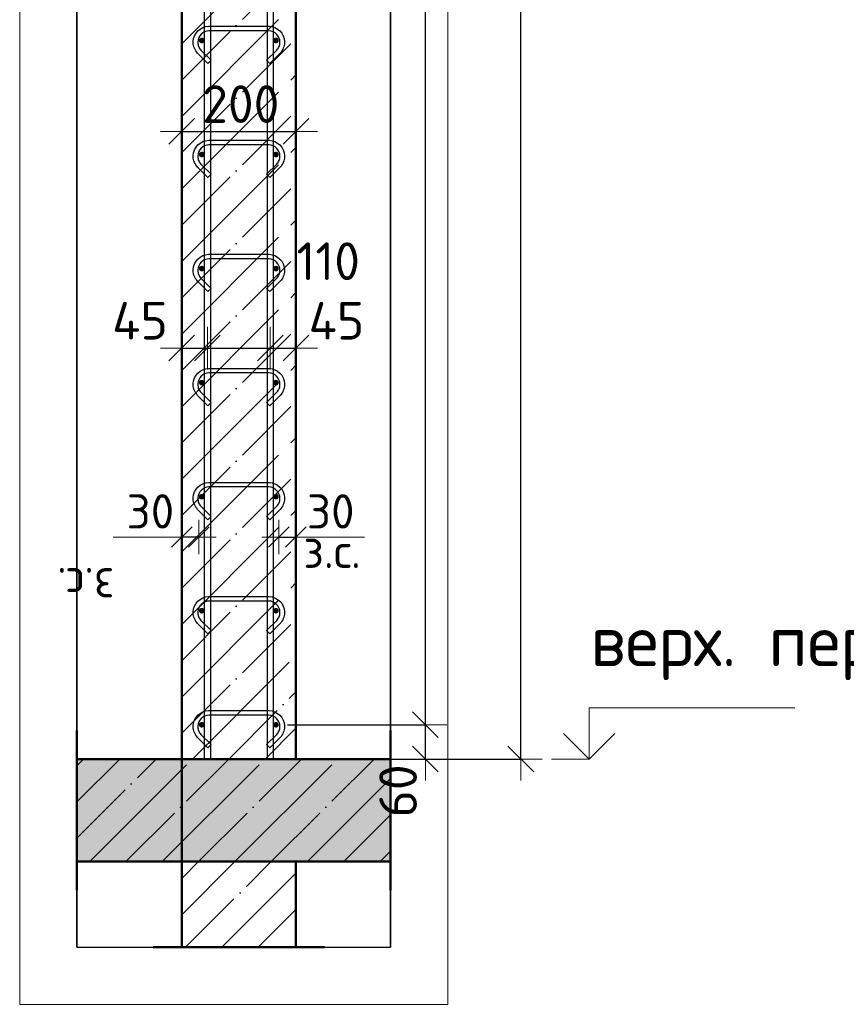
# Model space of a CAD drawing. Header units: millimetres. Extents: x 9402 to 69898, y -2829 to 22870.
# Tile 14 of 69: x 16371 to 17819, y 6362 to 8089. Entities that reach past the tile are written whole.
import ezdxf

# ---------------------------------------------------------------- set-up
doc = ezdxf.new("R2010")
doc.units = ezdxf.units.MM
doc.header["$PDMODE"] = 65
for name, pattern in [('______11', [150, 120, -15, 0, -15]), ('______5', [330, 240, -30, 30, -30]), ('________', [0])]:
    doc.linetypes.add(name, pattern=pattern)
for name, color, linetype, lineweight in [('Standard', 7, 'Continuous', 25), ('Арм.стержн. вертикальными 1', 22, 'Continuous', 35), ('Арм.стержн.горизонт. 1', 180, 'Continuous', 35), ('Высотная отметки_ общее', 7, 'Continuous', 13), ('Размерная линия_ общее', 7, 'Continuous', 13), ('Размерная линия_ общее_1', 7, 'Continuous', 13)]:
    doc.layers.add(name, color=color, linetype=linetype, lineweight=lineweight)
doc.layers.add('Арм.стержн.Стяжки', color=7, linetype='Continuous', lineweight=35, true_color=0x501e0f)
doc.styles.add('ISOCPEUR', font='ISOCPEUR')
doc.dimstyles.new('DIMSTYLE_10', dxfattribs={"dimtxt": 60, "dimasz": 60, "dimexe": 0, "dimexo": 0.001, "dimgap": 30, "dimtad": 2, "dimdec": 0, "dimrnd": 5, "dimzin": 12, "dimdsep": 46, "dimtxsty": 'ISOCPEUR', "dimblk1": 'ALL_ML_STRICH', "dimblk2": 'ALL_ML_STRICH', "dimsah": 1, "dimcen": 0, "dimse1": 1, "dimse2": 1, "dimclrd": 7, "dimclre": 256, "dimclrt": 7, "dimadec": 0, "dimazin": 0, "dimtfac": 1, "dimtdec": 0, "dimtix": 1, "dimtmove": 2, "dimatfit": 3, "dimfxl": 0, "dimtvp": 1.2, "dimtzin": 0, "dimlwd": 0, "dimlwe": -3, "dimarcsym": 0})
doc.dimstyles.new('DIMSTYLE_2', dxfattribs={"dimtxt": 66, "dimasz": 75, "dimexe": 0, "dimexo": 0, "dimgap": 33, "dimtad": 2, "dimdec": 0, "dimrnd": 5, "dimzin": 12, "dimdsep": 46, "dimtxsty": 'ISOCPEUR', "dimblk1": 'ALL_ML_STRICH', "dimblk2": 'ALL_ML_STRICH', "dimsah": 1, "dimcen": 0, "dimclrd": 7, "dimclre": 256, "dimclrt": 7, "dimadec": 0, "dimazin": 0, "dimtfac": 1, "dimtdec": 0, "dimtix": 1, "dimtmove": 2, "dimatfit": 3, "dimfxl": 0, "dimtzin": 0, "dimlwd": 0, "dimlwe": -3, "dimarcsym": 0})
doc.dimstyles.new('DIMSTYLE_4', dxfattribs={"dimtxt": 66, "dimasz": 75, "dimexe": 0, "dimexo": 0, "dimgap": 33, "dimtad": 2, "dimdec": 0, "dimrnd": 5, "dimzin": 12, "dimdsep": 46, "dimtxsty": 'ISOCPEUR', "dimblk1": 'ALL_ML_STRICH', "dimblk2": 'ALL_ML_STRICH', "dimsah": 1, "dimcen": 0, "dimclrd": 7, "dimclre": 256, "dimclrt": 7, "dimadec": 0, "dimazin": 0, "dimtfac": 1, "dimtdec": 0, "dimtix": 1, "dimtmove": 2, "dimatfit": 3, "dimfxl": 0, "dimtvp": 1.2, "dimtzin": 0, "dimlwd": 0, "dimlwe": -3, "dimarcsym": 0})
doc.dimstyles.new('DIMSTYLE_5', dxfattribs={"dimtxt": 66, "dimasz": 75, "dimexe": 0, "dimexo": 0, "dimgap": 33, "dimtad": 2, "dimdec": 0, "dimrnd": 5, "dimzin": 12, "dimdsep": 46, "dimtxsty": 'ISOCPEUR', "dimblk1": 'ALL_ML_STRICH', "dimblk2": 'ALL_ML_STRICH', "dimsah": 1, "dimcen": 0, "dimclrd": 7, "dimclre": 256, "dimclrt": 7, "dimadec": 0, "dimazin": 0, "dimtfac": 1, "dimtdec": 0, "dimtix": 1, "dimtmove": 2, "dimatfit": 3, "dimfxl": 0, "dimtzin": 0, "dimlwd": 0, "dimlwe": -3, "dimarcsym": 0})
doc.dimstyles.new('DIMSTYLE_7', dxfattribs={"dimtxt": 60, "dimasz": 60, "dimexe": 0, "dimexo": 0.001, "dimgap": 30, "dimtad": 2, "dimdec": 0, "dimrnd": 5, "dimzin": 12, "dimdsep": 46, "dimtxsty": 'ISOCPEUR', "dimblk1": 'ALL_ML_STRICH', "dimblk2": 'ALL_ML_STRICH', "dimsah": 1, "dimcen": 0, "dimse1": 1, "dimse2": 1, "dimclrd": 7, "dimclre": 256, "dimclrt": 7, "dimadec": 0, "dimazin": 0, "dimtfac": 1, "dimtdec": 0, "dimtix": 1, "dimtmove": 2, "dimatfit": 3, "dimfxl": 0, "dimtvp": 1.2, "dimtzin": 0, "dimlwd": 0, "dimlwe": -3, "dimarcsym": 0})
doc.dimstyles.new('DIMSTYLE_8', dxfattribs={"dimtxt": 66, "dimasz": 75, "dimexe": 0, "dimexo": 0.001, "dimgap": 33, "dimtad": 2, "dimdec": 0, "dimrnd": 5, "dimzin": 12, "dimdsep": 46, "dimtxsty": 'ISOCPEUR', "dimblk1": 'ALL_ML_STRICH', "dimblk2": 'ALL_ML_STRICH', "dimsah": 1, "dimcen": 0, "dimse1": 1, "dimse2": 1, "dimclrd": 7, "dimclre": 256, "dimclrt": 7, "dimadec": 0, "dimazin": 0, "dimtfac": 1, "dimtdec": 0, "dimtix": 1, "dimtmove": 2, "dimatfit": 3, "dimfxl": 0, "dimtvp": 1.2, "dimtzin": 0, "dimlwd": 0, "dimlwe": -3, "dimarcsym": 0})
doc.dimstyles.new('DIMSTYLE_9', dxfattribs={"dimtxt": 66, "dimasz": 75, "dimexe": 0, "dimexo": 0.001, "dimgap": 33, "dimtad": 2, "dimdec": 0, "dimrnd": 5, "dimzin": 12, "dimdsep": 46, "dimtxsty": 'ISOCPEUR', "dimblk1": 'ALL_ML_STRICH', "dimblk2": 'ALL_ML_STRICH', "dimsah": 1, "dimcen": 0, "dimse1": 1, "dimse2": 1, "dimclrd": 7, "dimclre": 256, "dimclrt": 7, "dimadec": 0, "dimazin": 0, "dimtfac": 1, "dimtdec": 0, "dimtix": 1, "dimtmove": 2, "dimatfit": 3, "dimfxl": 0, "dimtvp": 1.2, "dimtzin": 0, "dimlwd": 0, "dimlwe": -3, "dimarcsym": 0})

# ---------------------------------------------------------------- blocks, each defined once
blk = doc.blocks.new('ALL_ML_STRICH')
at = {"color": 0, "linetype": 'ByBlock', "lineweight": -2}
for p, q in [((0, -0.5), (0, 0.5)), ((-0.3, -0.3), (0.3, 0.3)), ((-1, 0), (0.5, 0))]:
    blk.add_line(p, q, dxfattribs=at)
blk = doc.blocks.new('*D4')
at = {"layer": 'DEFPOINTS', "color": 7, "linetype": 'Continuous', "lineweight": 13, "transparency": 33554687}
for p in [(16950.9, 9912.6), (16979.5, 6792.6), (17248.8, 6792.6)]:
    blk.add_point(p, dxfattribs=at)
at = {"layer": 'Размерная линия_ общее', "color": 253, "linetype": 'Continuous', "lineweight": -2, "true_color": 0xa0a0a0, "transparency": 33554687}
for p, q in [((16970.9, 9912.6), (17248.8, 9912.6)), ((16999.5, 6792.6), (17248.8, 6792.6))]:
    blk.add_line(p, q, dxfattribs=at)
at = {"layer": 'Размерная линия_ общее', "color": 7, "linetype": 'Continuous', "lineweight": -2, "transparency": 33554687}
blk.add_line((17248.8, 6792.6), (17248.8, 9912.6), dxfattribs=at)
at = {"layer": 'Размерная линия_ общее', "color": 7, "linetype": 'Continuous', "lineweight": 13, "transparency": 33554687, "xscale": 75, "yscale": 75, "zscale": 75}
for p, rotation in [((17248.8, 9912.6), 90), ((17248.8, 6792.6), 270)]:
    blk.add_blockref('ALL_ML_STRICH', p, dxfattribs=dict(at, rotation=rotation))
at = {"layer": 'Размерная линия_ общее', "color": 7, "linetype": 'Continuous', "lineweight": 13, "transparency": 33554687, "insert": (17200.8, 8362.5), "char_height": 66, "width": 264, "attachment_point": 5, "rotation": 90, "style": 'ISOCPEUR'}
blk.add_mtext('\\A1;{3120}', dxfattribs=at)
blk = doc.blocks.new('*D6')
at = {"layer": 'DEFPOINTS', "color": 7, "linetype": 'Continuous', "lineweight": 13, "transparency": 33554687}
for p in [(16819.7, 6852.6), (16877.5, 6792.6), (17081.6, 6792.6)]:
    blk.add_point(p, dxfattribs=at)
at = {"layer": 'Размерная линия_ общее', "color": 253, "linetype": 'Continuous', "lineweight": -2, "true_color": 0xa0a0a0, "transparency": 33554687}
for p, q in [((16839.7, 6852.6), (17081.6, 6852.6)), ((16897.5, 6792.6), (17081.6, 6792.6))]:
    blk.add_line(p, q, dxfattribs=at)
at = {"layer": 'Размерная линия_ общее', "color": 7, "linetype": 'Continuous', "lineweight": -2, "transparency": 33554687}
blk.add_line((17081.6, 6792.6), (17081.6, 6852.6), dxfattribs=at)
at = {"layer": 'Размерная линия_ общее', "color": 7, "linetype": 'Continuous', "lineweight": 13, "transparency": 33554687, "xscale": 75, "yscale": 75, "zscale": 75}
for p, rotation in [((17081.6, 6852.6), 90), ((17081.6, 6792.6), 270)]:
    blk.add_blockref('ALL_ML_STRICH', p, dxfattribs=dict(at, rotation=rotation))
at = {"layer": 'Размерная линия_ общее', "color": 7, "linetype": 'Continuous', "lineweight": 13, "transparency": 33554687, "insert": (17033.7, 6736.7), "char_height": 66, "width": 132, "attachment_point": 5, "rotation": 90, "style": 'ISOCPEUR'}
blk.add_mtext('\\A1;{60}', dxfattribs=at)
blk = doc.blocks.new('*D7')
at = {"layer": 'DEFPOINTS', "color": 7, "linetype": 'Continuous', "lineweight": 13, "transparency": 33554687}
for p in [(16819.7, 9852.6), (16819.7, 6852.6), (17081.6, 6852.6)]:
    blk.add_point(p, dxfattribs=at)
at = {"layer": 'Размерная линия_ общее', "color": 253, "linetype": 'Continuous', "lineweight": -2, "true_color": 0xa0a0a0, "transparency": 33554687}
for p, q in [((16839.7, 9852.6), (17081.6, 9852.6)), ((16839.7, 6852.6), (17081.6, 6852.6))]:
    blk.add_line(p, q, dxfattribs=at)
at = {"layer": 'Размерная линия_ общее', "color": 7, "linetype": 'Continuous', "lineweight": -2, "transparency": 33554687}
blk.add_line((17081.6, 6852.6), (17081.6, 9852.6), dxfattribs=at)
at = {"layer": 'Размерная линия_ общее', "color": 7, "linetype": 'Continuous', "lineweight": 13, "transparency": 33554687, "xscale": 75, "yscale": 75, "zscale": 75}
for p, rotation in [((17081.6, 9852.6), 90), ((17081.6, 6852.6), 270)]:
    blk.add_blockref('ALL_ML_STRICH', p, dxfattribs=dict(at, rotation=rotation))
at = {"layer": 'Размерная линия_ общее', "color": 7, "linetype": 'Continuous', "lineweight": 13, "transparency": 33554687, "insert": (17000.6, 8130.6), "char_height": 66, "width": 3.3, "attachment_point": 1, "rotation": 90, "line_spacing_factor": 0.60241, "style": 'ISOCPEUR'}
blk.add_mtext('\\W0.91;15х200=3000', dxfattribs=at)
blk = doc.blocks.new('*D11')
at = {"layer": 'DEFPOINTS', "color": 7, "linetype": 'Continuous', "lineweight": 13, "transparency": 33554687}
for p in [(16824.7, 7181.8), (16824.7, 7173.1), (16854.7, 7173.1)]:
    blk.add_point(p, dxfattribs=at)
at = {"layer": 'Размерная линия_ общее_1', "color": 7, "linetype": 'Continuous', "lineweight": -2, "transparency": 33554687}
blk.add_line((16824.7, 7181.8), (16854.7, 7181.8), dxfattribs=at)
at = {"layer": 'Размерная линия_ общее_1', "color": 7, "linetype": 'Continuous', "lineweight": 13, "transparency": 33554687, "xscale": 60, "yscale": 60, "zscale": 60, "rotation": 180}
blk.add_blockref('ALL_ML_STRICH', (16824.7, 7181.8), dxfattribs=at)
at = {"layer": 'Размерная линия_ общее_1', "color": 7, "linetype": 'Continuous', "lineweight": 13, "transparency": 33554687, "xscale": 60, "yscale": 60, "zscale": 60}
blk.add_blockref('ALL_ML_STRICH', (16854.7, 7181.8), dxfattribs=at)
at = {"layer": 'Размерная линия_ общее_1', "color": 7, "linetype": 'Continuous', "lineweight": 13, "transparency": 33554687, "insert": (16915.7, 7226.8), "char_height": 60, "width": 120, "attachment_point": 5, "style": 'ISOCPEUR'}
blk.add_mtext('\\A1;{30}', dxfattribs=at)
at = {"layer": 'Размерная линия_ общее_1', "color": 7, "linetype": 'Continuous', "lineweight": 13, "transparency": 33554687, "insert": (16867.7, 7187.6), "char_height": 60, "width": 3, "attachment_point": 1, "line_spacing_factor": 0.60241, "style": 'ISOCPEUR'}
blk.add_mtext('з.с.', dxfattribs=at)
blk = doc.blocks.new('*D12')
at = {"layer": 'DEFPOINTS', "color": 7, "linetype": 'Continuous', "lineweight": 13, "transparency": 33554687}
for p in [(16654.7, 7513.1), (16699.7, 7515.5), (16654.7, 7503.7)]:
    blk.add_point(p, dxfattribs=at)
at = {"layer": 'Размерная линия_ общее', "color": 7, "linetype": 'Continuous', "lineweight": -2, "transparency": 33554687}
blk.add_line((16654.7, 7513.1), (16699.7, 7513.1), dxfattribs=at)
at = {"layer": 'Размерная линия_ общее', "color": 7, "linetype": 'Continuous', "lineweight": 13, "transparency": 33554687, "xscale": 75, "yscale": 75, "zscale": 75, "rotation": 180}
blk.add_blockref('ALL_ML_STRICH', (16654.7, 7513.1), dxfattribs=at)
at = {"layer": 'Размерная линия_ общее', "color": 7, "linetype": 'Continuous', "lineweight": 13, "transparency": 33554687, "xscale": 75, "yscale": 75, "zscale": 75}
blk.add_blockref('ALL_ML_STRICH', (16699.7, 7513.1), dxfattribs=at)
at = {"layer": 'Размерная линия_ общее', "color": 7, "linetype": 'Continuous', "lineweight": 13, "transparency": 33554687, "insert": (16581.4, 7561.2), "char_height": 66, "width": 132, "attachment_point": 5, "style": 'ISOCPEUR'}
blk.add_mtext('\\A1;{45}', dxfattribs=at)
blk = doc.blocks.new('*D13')
at = {"layer": 'DEFPOINTS', "color": 7, "linetype": 'Continuous', "lineweight": 13, "transparency": 33554687}
for p in [(16699.7, 7515.5), (16699.7, 7513.1), (16809.7, 7519.4)]:
    blk.add_point(p, dxfattribs=at)
at = {"layer": 'Размерная линия_ общее', "color": 7, "linetype": 'Continuous', "lineweight": -2, "transparency": 33554687}
blk.add_line((16699.7, 7513.1), (16809.7, 7513.1), dxfattribs=at)
at = {"layer": 'Размерная линия_ общее', "color": 7, "linetype": 'Continuous', "lineweight": 13, "transparency": 33554687, "xscale": 75, "yscale": 75, "zscale": 75, "rotation": 180}
blk.add_blockref('ALL_ML_STRICH', (16699.7, 7513.1), dxfattribs=at)
at = {"layer": 'Размерная линия_ общее', "color": 7, "linetype": 'Continuous', "lineweight": 13, "transparency": 33554687, "xscale": 75, "yscale": 75, "zscale": 75}
blk.add_blockref('ALL_ML_STRICH', (16809.7, 7513.1), dxfattribs=at)
at = {"layer": 'Размерная линия_ общее', "color": 7, "linetype": 'Continuous', "lineweight": 13, "transparency": 33554687, "insert": (16911.3, 7665.5), "char_height": 66, "width": 198, "attachment_point": 5, "style": 'ISOCPEUR'}
blk.add_mtext('\\A1;{110}', dxfattribs=at)
blk = doc.blocks.new('*D14')
at = {"layer": 'DEFPOINTS', "color": 7, "linetype": 'Continuous', "lineweight": 13, "transparency": 33554687}
for p in [(16809.7, 7519.4), (16809.7, 7513.1), (16854.7, 7512.3)]:
    blk.add_point(p, dxfattribs=at)
at = {"layer": 'Размерная линия_ общее', "color": 7, "linetype": 'Continuous', "lineweight": -2, "transparency": 33554687}
blk.add_line((16809.7, 7513.1), (16854.7, 7513.1), dxfattribs=at)
at = {"layer": 'Размерная линия_ общее', "color": 7, "linetype": 'Continuous', "lineweight": 13, "transparency": 33554687, "xscale": 75, "yscale": 75, "zscale": 75, "rotation": 180}
blk.add_blockref('ALL_ML_STRICH', (16809.7, 7513.1), dxfattribs=at)
at = {"layer": 'Размерная линия_ общее', "color": 7, "linetype": 'Continuous', "lineweight": 13, "transparency": 33554687, "xscale": 75, "yscale": 75, "zscale": 75}
blk.add_blockref('ALL_ML_STRICH', (16854.7, 7513.1), dxfattribs=at)
at = {"layer": 'Размерная линия_ общее', "color": 7, "linetype": 'Continuous', "lineweight": 13, "transparency": 33554687, "insert": (16925.7, 7561.1), "char_height": 66, "width": 132, "attachment_point": 5, "style": 'ISOCPEUR'}
blk.add_mtext('\\A1;{45}', dxfattribs=at)
blk = doc.blocks.new('*D15')
at = {"layer": 'DEFPOINTS', "color": 7, "linetype": 'Continuous', "lineweight": 13, "transparency": 33554687}
for p in [(16654.7, 7893.1), (16854.7, 7892.3), (16654.7, 7883.7)]:
    blk.add_point(p, dxfattribs=at)
at = {"layer": 'Размерная линия_ общее', "color": 253, "linetype": 'Continuous', "lineweight": -2, "true_color": 0xa0a0a0, "transparency": 33554687}
for p, q in [((16654.7, 7893.1), (16654.7, 7893.1)), ((16854.7, 7893.1), (16854.7, 7893.1))]:
    blk.add_line(p, q, dxfattribs=at)
at = {"layer": 'Размерная линия_ общее', "color": 7, "linetype": 'Continuous', "lineweight": -2, "transparency": 33554687}
blk.add_line((16654.7, 7893.1), (16854.7, 7893.1), dxfattribs=at)
at = {"layer": 'Размерная линия_ общее', "color": 7, "linetype": 'Continuous', "lineweight": 13, "transparency": 33554687, "xscale": 75, "yscale": 75, "zscale": 75, "rotation": 180}
blk.add_blockref('ALL_ML_STRICH', (16654.7, 7893.1), dxfattribs=at)
at = {"layer": 'Размерная линия_ общее', "color": 7, "linetype": 'Continuous', "lineweight": 13, "transparency": 33554687, "xscale": 75, "yscale": 75, "zscale": 75}
blk.add_blockref('ALL_ML_STRICH', (16854.7, 7893.1), dxfattribs=at)
at = {"layer": 'Размерная линия_ общее', "color": 7, "linetype": 'Continuous', "lineweight": 13, "transparency": 33554687, "insert": (16758, 7941.1), "char_height": 66, "width": 198, "attachment_point": 5, "style": 'ISOCPEUR'}
blk.add_mtext('\\A1;{200}', dxfattribs=at)
blk = doc.blocks.new('*D16')
at = {"layer": 'DEFPOINTS', "color": 7, "linetype": 'Continuous', "lineweight": 13, "transparency": 33554687}
for p in [(16654.7, 7173.1), (16684.7, 7181.8), (16684.7, 7173.1)]:
    blk.add_point(p, dxfattribs=at)
at = {"layer": 'Размерная линия_ общее_1', "color": 7, "linetype": 'Continuous', "lineweight": -2, "transparency": 33554687}
blk.add_line((16684.7, 7181.8), (16654.7, 7181.8), dxfattribs=at)
at = {"layer": 'Размерная линия_ общее_1', "color": 7, "linetype": 'Continuous', "lineweight": 13, "transparency": 33554687, "xscale": 60, "yscale": 60, "zscale": 60}
for p, rotation in [((16684.7, 7181.8), 360), ((16654.7, 7181.8), 180)]:
    blk.add_blockref('ALL_ML_STRICH', p, dxfattribs=dict(at, rotation=rotation))
at = {"layer": 'Размерная линия_ общее_1', "color": 7, "linetype": 'Continuous', "lineweight": 13, "transparency": 33554687, "insert": (16599.7, 7226.8), "char_height": 60, "width": 120, "attachment_point": 5, "style": 'ISOCPEUR'}
blk.add_mtext('\\A1;{30}', dxfattribs=at)
at = {"layer": 'Размерная линия_ общее_1', "color": 7, "linetype": 'Continuous', "lineweight": 13, "transparency": 33554687, "insert": (16536.7, 7067.6), "char_height": 60, "width": 3, "attachment_point": 1, "rotation": 180, "line_spacing_factor": 0.60241, "style": 'ISOCPEUR'}
blk.add_mtext('з.с.', dxfattribs=at)
blk = doc.blocks.new('COMPLEX_ELEVATIONDIM_2')
at = {"layer": 'Высотная отметки_ общее', "color": 7, "linetype": 'Continuous', "lineweight": 13, "transparency": 33554687}
for p, q in [((17368.8, 6792.6), (17368.8, 6882.6)), ((17368.8, 6882.6), (17728.8, 6882.6)), ((17368.8, 6792.6), (17323.8, 6837.6)), ((17368.8, 6792.6), (17413.8, 6837.6)), ((17368.8, 6792.6), (17302.7, 6792.6)), ((17368.8, 6792.6), (17368.8, 6792.6)), ((17368.8, 6792.6), (17368.8, 6792.6)), ((17368.8, 6792.6), (17368.8, 6792.6)), ((17368.8, 6792.6), (17368.8, 6792.6))]:
    blk.add_line(p, q, dxfattribs=at)
at = {"layer": 'Высотная отметки_ общее', "color": 7, "linetype": 'Continuous', "lineweight": 13, "transparency": 33554687, "insert": (17370.6, 6931), "char_height": 90, "width": 781.345, "attachment_point": 7, "style": 'ISOCPEUR'}
blk.add_mtext('\\W0.98;верх. перекр.', dxfattribs=at)

msp = doc.modelspace()

# ---------------------------------------------------------------- hatches: boundary and pattern name
at = {"linetype": 'Continuous', "lineweight": -3, "transparency": 33554687}
msp.add_hatch(color=7, dxfattribs=at).paths.add_polyline_path([(17020.7, 6612.6), (17020.7, 6792.6), (16470.7, 6792.6), (16470.7, 6612.6)])
at = {"layer": 'Арм.стержн.горизонт. 1', "linetype": 'Continuous', "lineweight": 50, "transparency": 33554687}
for points in [[(16694.7, 8052.6), (16694.3, 8054.5), (16693.2, 8056.1), (16691.6, 8057.2), (16689.7, 8057.6), (16687.8, 8057.2), (16686.1, 8056.1), (16685.1, 8054.5), (16684.7, 8052.6), (16685.1, 8050.7), (16686.1, 8049.1), (16687.8, 8048), (16689.7, 8047.6), (16691.6, 8048), (16693.2, 8049.1), (16694.3, 8050.7)], [(16824.7, 8052.6), (16824.3, 8054.5), (16823.2, 8056.1), (16821.6, 8057.2), (16819.7, 8057.6), (16817.8, 8057.2), (16816.1, 8056.1), (16815.1, 8054.5), (16814.7, 8052.6), (16815.1, 8050.7), (16816.1, 8049.1), (16817.8, 8048), (16819.7, 8047.6), (16821.6, 8048), (16823.2, 8049.1), (16824.3, 8050.7)], [(16694.7, 7852.6), (16694.3, 7854.5), (16693.2, 7856.1), (16691.6, 7857.2), (16689.7, 7857.6), (16687.8, 7857.2), (16686.1, 7856.1), (16685.1, 7854.5), (16684.7, 7852.6), (16685.1, 7850.7), (16686.1, 7849.1), (16687.8, 7848), (16689.7, 7847.6), (16691.6, 7848), (16693.2, 7849.1), (16694.3, 7850.7)], [(16824.7, 7852.6), (16824.3, 7854.5), (16823.2, 7856.1), (16821.6, 7857.2), (16819.7, 7857.6), (16817.8, 7857.2), (16816.1, 7856.1), (16815.1, 7854.5), (16814.7, 7852.6), (16815.1, 7850.7), (16816.1, 7849.1), (16817.8, 7848), (16819.7, 7847.6), (16821.6, 7848), (16823.2, 7849.1), (16824.3, 7850.7)], [(16694.7, 7652.6), (16694.3, 7654.5), (16693.2, 7656.1), (16691.6, 7657.2), (16689.7, 7657.6), (16687.8, 7657.2), (16686.1, 7656.1), (16685.1, 7654.5), (16684.7, 7652.6), (16685.1, 7650.7), (16686.1, 7649.1), (16687.8, 7648), (16689.7, 7647.6), (16691.6, 7648), (16693.2, 7649.1), (16694.3, 7650.7)], [(16824.7, 7652.6), (16824.3, 7654.5), (16823.2, 7656.1), (16821.6, 7657.2), (16819.7, 7657.6), (16817.8, 7657.2), (16816.1, 7656.1), (16815.1, 7654.5), (16814.7, 7652.6), (16815.1, 7650.7), (16816.1, 7649.1), (16817.8, 7648), (16819.7, 7647.6), (16821.6, 7648), (16823.2, 7649.1), (16824.3, 7650.7)], [(16694.7, 7452.6), (16694.3, 7454.5), (16693.2, 7456.1), (16691.6, 7457.2), (16689.7, 7457.6), (16687.8, 7457.2), (16686.1, 7456.1), (16685.1, 7454.5), (16684.7, 7452.6), (16685.1, 7450.7), (16686.1, 7449.1), (16687.8, 7448), (16689.7, 7447.6), (16691.6, 7448), (16693.2, 7449.1), (16694.3, 7450.7)], [(16824.7, 7452.6), (16824.3, 7454.5), (16823.2, 7456.1), (16821.6, 7457.2), (16819.7, 7457.6), (16817.8, 7457.2), (16816.1, 7456.1), (16815.1, 7454.5), (16814.7, 7452.6), (16815.1, 7450.7), (16816.1, 7449.1), (16817.8, 7448), (16819.7, 7447.6), (16821.6, 7448), (16823.2, 7449.1), (16824.3, 7450.7)], [(16694.7, 7252.6), (16694.3, 7254.5), (16693.2, 7256.1), (16691.6, 7257.2), (16689.7, 7257.6), (16687.8, 7257.2), (16686.1, 7256.1), (16685.1, 7254.5), (16684.7, 7252.6), (16685.1, 7250.7), (16686.1, 7249.1), (16687.8, 7248), (16689.7, 7247.6), (16691.6, 7248), (16693.2, 7249.1), (16694.3, 7250.7)], [(16824.7, 7252.6), (16824.3, 7254.5), (16823.2, 7256.1), (16821.6, 7257.2), (16819.7, 7257.6), (16817.8, 7257.2), (16816.1, 7256.1), (16815.1, 7254.5), (16814.7, 7252.6), (16815.1, 7250.7), (16816.1, 7249.1), (16817.8, 7248), (16819.7, 7247.6), (16821.6, 7248), (16823.2, 7249.1), (16824.3, 7250.7)], [(16694.7, 7052.6), (16694.3, 7054.5), (16693.2, 7056.1), (16691.6, 7057.2), (16689.7, 7057.6), (16687.8, 7057.2), (16686.1, 7056.1), (16685.1, 7054.5), (16684.7, 7052.6), (16685.1, 7050.7), (16686.1, 7049.1), (16687.8, 7048), (16689.7, 7047.6), (16691.6, 7048), (16693.2, 7049.1), (16694.3, 7050.7)], [(16824.7, 7052.6), (16824.3, 7054.5), (16823.2, 7056.1), (16821.6, 7057.2), (16819.7, 7057.6), (16817.8, 7057.2), (16816.1, 7056.1), (16815.1, 7054.5), (16814.7, 7052.6), (16815.1, 7050.7), (16816.1, 7049.1), (16817.8, 7048), (16819.7, 7047.6), (16821.6, 7048), (16823.2, 7049.1), (16824.3, 7050.7)], [(16694.7, 6852.6), (16694.3, 6854.5), (16693.2, 6856.1), (16691.6, 6857.2), (16689.7, 6857.6), (16687.8, 6857.2), (16686.1, 6856.1), (16685.1, 6854.5), (16684.7, 6852.6), (16685.1, 6850.7), (16686.1, 6849.1), (16687.8, 6848), (16689.7, 6847.6), (16691.6, 6848), (16693.2, 6849.1), (16694.3, 6850.7)], [(16824.7, 6852.6), (16824.3, 6854.5), (16823.2, 6856.1), (16821.6, 6857.2), (16819.7, 6857.6), (16817.8, 6857.2), (16816.1, 6856.1), (16815.1, 6854.5), (16814.7, 6852.6), (16815.1, 6850.7), (16816.1, 6849.1), (16817.8, 6848), (16819.7, 6847.6), (16821.6, 6848), (16823.2, 6849.1), (16824.3, 6850.7)]]:
    msp.add_hatch(color=4, dxfattribs=at).paths.add_polyline_path(points)

# ---------------------------------------------------------------- linework, layer by layer
at = {"color": 52, "linetype": 'Continuous', "lineweight": -3, "transparency": 33554687}
for p, q in [((16470.7, 10945.9), (16470.7, 6462.4)), ((16470.7, 6462.4), (16470.7, 10945.9)), ((17020.7, 10945.9), (17020.7, 6462.4)), ((17020.7, 6462.4), (17020.7, 10945.9)), ((16470.7, 6462.4), (17020.7, 6462.4)), ((16470.7, 6462.4), (17020.7, 6462.4))]:
    msp.add_line(p, q, dxfattribs=at)
at = {"color": 7, "linetype": 'Continuous', "lineweight": 50, "transparency": 33554687}
for p, q in [((16470.7, 6842.6), (16470.7, 6562.6)), ((17020.7, 6562.6), (17020.7, 6842.6)), ((16654.7, 6792.6), (16470.7, 6792.6)), ((16854.7, 6792.6), (16654.7, 6792.6)), ((17020.7, 6792.6), (16854.7, 6792.6)), ((16470.7, 6612.6), (16654.7, 6612.6)), ((16654.7, 6612.6), (16854.7, 6612.6)), ((16854.7, 6612.6), (17020.7, 6612.6))]:
    msp.add_line(p, q, dxfattribs=at)
at = {"color": 7, "linetype": '______11', "lineweight": -3, "transparency": 33554687}
for p, q in [((16470.7, 6780.9), (16482.3, 6792.6)), ((16470.7, 6653.7), (16609.6, 6792.6)), ((16556.9, 6612.6), (16736.9, 6792.6)), ((16684.2, 6612.6), (16864.2, 6792.6)), ((16811.5, 6612.6), (16991.5, 6792.6)), ((16938.7, 6612.6), (17020.7, 6694.5))]:
    msp.add_line(p, q, dxfattribs=at)
at = {"color": 7, "linetype": '______5', "lineweight": -3, "transparency": 33554687}
for p, q in [((16470.7, 6717.3), (16546, 6792.6)), ((16493.3, 6612.6), (16673.3, 6792.6)), ((16620.5, 6612.6), (16800.5, 6792.6)), ((16747.8, 6612.6), (16927.8, 6792.6)), ((16875.1, 6612.6), (17020.7, 6758.2)), ((17002.4, 6612.6), (17020.7, 6630.9))]:
    msp.add_line(p, q, dxfattribs=at)
at = {"color": 7, "linetype": '________', "lineweight": 50, "transparency": 33554687}
msp.add_line((16654.7, 6612.6), (16654.7, 6792.6), dxfattribs=at)
at = {"layer": 'Standard', "color": 7, "linetype": 'Continuous', "lineweight": 50, "transparency": 33554687}
for p, q in [((16654.7, 9912.6), (16654.7, 6792.6)), ((16854.7, 6792.6), (16854.7, 9912.6)), ((16654.7, 6792.6), (16854.7, 6792.6)), ((16854.7, 6612.6), (16654.7, 6612.6)), ((16654.7, 6612.6), (16654.7, 6462.4)), ((16854.7, 6462.4), (16854.7, 6612.6)), ((16604.7, 6462.4), (16904.7, 6462.4))]:
    msp.add_line(p, q, dxfattribs=at)
at = {"layer": 'Standard', "color": 7, "linetype": '______5', "lineweight": -3, "transparency": 33554687}
for p, q in [((16654.7, 8046.8), (16854.7, 8246.8)), ((16654.7, 7919.5), (16854.7, 8119.5)), ((16654.7, 7792.3), (16854.7, 7992.3)), ((16654.7, 7665), (16854.7, 7865)), ((16654.7, 7537.7), (16854.7, 7737.7)), ((16654.7, 7410.4), (16854.7, 7610.4)), ((16654.7, 7283.1), (16854.7, 7483.1)), ((16654.7, 7155.9), (16854.7, 7355.9)), ((16654.7, 7028.6), (16854.7, 7228.6)), ((16654.7, 6901.3), (16854.7, 7101.3)), ((16673.3, 6792.6), (16854.7, 6974)), ((16800.5, 6792.6), (16854.7, 6846.8)), ((16654.7, 6519.5), (16747.8, 6612.6)), ((16724.9, 6462.4), (16854.7, 6592.2)), ((16852.2, 6462.4), (16854.7, 6464.9))]:
    msp.add_line(p, q, dxfattribs=at)
at = {"layer": 'Standard', "color": 7, "linetype": '______11', "lineweight": -3, "transparency": 33554687}
for p, q in [((16654.7, 7983.2), (16854.7, 8183.2)), ((16654.7, 7855.9), (16854.7, 8055.9)), ((16654.7, 7728.6), (16854.7, 7928.6)), ((16654.7, 7601.3), (16854.7, 7801.3)), ((16654.7, 7474.1), (16854.7, 7674.1)), ((16654.7, 7346.8), (16854.7, 7546.8)), ((16654.7, 7219.5), (16854.7, 7419.5)), ((16654.7, 7092.2), (16854.7, 7292.2)), ((16654.7, 6965), (16854.7, 7165)), ((16654.7, 6837.7), (16854.7, 7037.7)), ((16736.9, 6792.6), (16854.7, 6910.4)), ((16654.7, 6583.1), (16684.2, 6612.6)), ((16661.3, 6462.4), (16811.5, 6612.6)), ((16788.6, 6462.4), (16854.7, 6528.6))]:
    msp.add_line(p, q, dxfattribs=at)
at = {"layer": 'Standard', "color": 7, "linetype": 'Continuous', "lineweight": 13, "transparency": 33554687}
for p, q in [((16654.7, 7181.8), (16534.7, 7181.8)), ((16854.7, 7181.8), (16974.7, 7181.8))]:
    msp.add_line(p, q, dxfattribs=at)
msp.add_lwpolyline([(16370.7, 6362.4), (17120.7, 6362.4), (17120.7, 11045.9), (16370.7, 11045.9), (16370.7, 6362.4)], dxfattribs=at)
at = {"layer": 'Арм.стержн. вертикальными 1', "color": 4, "linetype": 'Continuous', "lineweight": 25, "transparency": 33554687}
for points in [[(16694.7, 6792.6), (16694.7, 10922.6), (16704.7, 10922.6), (16704.7, 6792.6), (16694.7, 6792.6)], [(16694.7, 6792.6), (16694.7, 10922.6), (16704.7, 10922.6), (16704.7, 6792.6), (16694.7, 6792.6)], [(16804.7, 6792.6), (16804.7, 10922.6), (16814.7, 10922.6), (16814.7, 6792.6), (16804.7, 6792.6)], [(16804.7, 6792.6), (16804.7, 10922.6), (16814.7, 10922.6), (16814.7, 6792.6), (16804.7, 6792.6)]]:
    msp.add_lwpolyline(points, dxfattribs=at)
at = {"layer": 'Арм.стержн.горизонт. 1', "color": 52, "linetype": 'Continuous', "lineweight": 50, "transparency": 33554687}
for p, q in [((16654.7, 6792.6), (16654.7, 6792.6)), ((16854.7, 6792.6), (16854.7, 6792.6))]:
    msp.add_line(p, q, dxfattribs=at)
at = {"layer": 'Арм.стержн.Стяжки', "color": 40, "linetype": 'Continuous', "lineweight": 25, "transparency": 33554687}
for points in [[(16803.2, 8017.9), (16821.1, 8035.7), (16822.3, 8037.2), (16823.4, 8038.7), (16824.4, 8040.3), (16825.2, 8042), (16825.8, 8043.7), (16826.2, 8045.5), (16826.5, 8047.4), (16826.7, 8049.2), (16826.7, 8050.4), (16826.2, 8054), (16825, 8057.7), (16823.1, 8061), (16820.8, 8063.7), (16818.1, 8066), (16814.7, 8067.9), (16811.1, 8069.1), (16807.4, 8069.6), (16701.9, 8069.6), (16698.3, 8069.1), (16694.6, 8067.9), (16691.3, 8066), (16688.5, 8063.7), (16686.3, 8061), (16684.4, 8057.7), (16683.2, 8054), (16682.7, 8050.4), (16682.7, 8049.2), (16682.8, 8047.4), (16683.1, 8045.5), (16683.6, 8043.7), (16684.2, 8042), (16685, 8040.3), (16685.9, 8038.7), (16687, 8037.2), (16688.3, 8035.7), (16706.1, 8017.9), (16700.5, 8012.2), (16682.4, 8030.3), (16680.8, 8032.2), (16679.2, 8034.3), (16677.9, 8036.6), (16676.8, 8038.9), (16675.9, 8041.3), (16675.3, 8043.9), (16674.9, 8046.4), (16674.7, 8048.9), (16674.7, 8050.9), (16675.4, 8055.8), (16677, 8060.9), (16679.7, 8065.6), (16682.9, 8069.4), (16686.7, 8072.6), (16691.4, 8075.3), (16696.5, 8076.9), (16701.4, 8077.6), (16808, 8077.6), (16812.9, 8076.9), (16818, 8075.3), (16822.6, 8072.6), (16826.5, 8069.4), (16829.7, 8065.6), (16832.3, 8060.9), (16834, 8055.8), (16834.7, 8050.9), (16834.7, 8048.9), (16834.5, 8046.4), (16834.1, 8043.9), (16833.4, 8041.3), (16832.6, 8038.9), (16831.5, 8036.6), (16830.1, 8034.3), (16828.6, 8032.2), (16826.9, 8030.3), (16808.9, 8012.2), (16803.2, 8017.9)], [(16803.2, 7817.9), (16821.1, 7835.7), (16822.3, 7837.2), (16823.4, 7838.7), (16824.4, 7840.3), (16825.2, 7842), (16825.8, 7843.7), (16826.2, 7845.5), (16826.5, 7847.4), (16826.7, 7849.2), (16826.7, 7850.4), (16826.2, 7854), (16825, 7857.7), (16823.1, 7861), (16820.8, 7863.7), (16818.1, 7866), (16814.7, 7867.9), (16811.1, 7869.1), (16807.4, 7869.6), (16701.9, 7869.6), (16698.3, 7869.1), (16694.6, 7867.9), (16691.3, 7866), (16688.5, 7863.7), (16686.3, 7861), (16684.4, 7857.7), (16683.2, 7854), (16682.7, 7850.4), (16682.7, 7849.2), (16682.8, 7847.4), (16683.1, 7845.5), (16683.6, 7843.7), (16684.2, 7842), (16685, 7840.3), (16685.9, 7838.7), (16687, 7837.2), (16688.3, 7835.7), (16706.1, 7817.9), (16700.5, 7812.2), (16682.4, 7830.3), (16680.8, 7832.2), (16679.2, 7834.3), (16677.9, 7836.6), (16676.8, 7838.9), (16675.9, 7841.3), (16675.3, 7843.9), (16674.9, 7846.4), (16674.7, 7848.9), (16674.7, 7850.9), (16675.4, 7855.8), (16677, 7860.9), (16679.7, 7865.6), (16682.9, 7869.4), (16686.7, 7872.6), (16691.4, 7875.3), (16696.5, 7876.9), (16701.4, 7877.6), (16808, 7877.6), (16812.9, 7876.9), (16818, 7875.3), (16822.6, 7872.6), (16826.5, 7869.4), (16829.7, 7865.6), (16832.3, 7860.9), (16834, 7855.8), (16834.7, 7850.9), (16834.7, 7848.9), (16834.5, 7846.4), (16834.1, 7843.9), (16833.4, 7841.3), (16832.6, 7838.9), (16831.5, 7836.6), (16830.1, 7834.3), (16828.6, 7832.2), (16826.9, 7830.3), (16808.9, 7812.2), (16803.2, 7817.9)], [(16803.2, 7617.9), (16821.1, 7635.7), (16822.3, 7637.2), (16823.4, 7638.7), (16824.4, 7640.3), (16825.2, 7642), (16825.8, 7643.7), (16826.2, 7645.5), (16826.5, 7647.4), (16826.7, 7649.2), (16826.7, 7650.4), (16826.2, 7654), (16825, 7657.7), (16823.1, 7661), (16820.8, 7663.7), (16818.1, 7666), (16814.7, 7667.9), (16811.1, 7669.1), (16807.4, 7669.6), (16701.9, 7669.6), (16698.3, 7669.1), (16694.6, 7667.9), (16691.3, 7666), (16688.5, 7663.7), (16686.3, 7661), (16684.4, 7657.7), (16683.2, 7654), (16682.7, 7650.4), (16682.7, 7649.2), (16682.8, 7647.4), (16683.1, 7645.5), (16683.6, 7643.7), (16684.2, 7642), (16685, 7640.3), (16685.9, 7638.7), (16687, 7637.2), (16688.3, 7635.7), (16706.1, 7617.9), (16700.5, 7612.2), (16682.4, 7630.3), (16680.8, 7632.2), (16679.2, 7634.3), (16677.9, 7636.6), (16676.8, 7638.9), (16675.9, 7641.3), (16675.3, 7643.9), (16674.9, 7646.4), (16674.7, 7648.9), (16674.7, 7650.9), (16675.4, 7655.8), (16677, 7660.9), (16679.7, 7665.6), (16682.9, 7669.4), (16686.7, 7672.6), (16691.4, 7675.3), (16696.5, 7676.9), (16701.4, 7677.6), (16808, 7677.6), (16812.9, 7676.9), (16818, 7675.3), (16822.6, 7672.6), (16826.5, 7669.4), (16829.7, 7665.6), (16832.3, 7660.9), (16834, 7655.8), (16834.7, 7650.9), (16834.7, 7648.9), (16834.5, 7646.4), (16834.1, 7643.9), (16833.4, 7641.3), (16832.6, 7638.9), (16831.5, 7636.6), (16830.1, 7634.3), (16828.6, 7632.2), (16826.9, 7630.3), (16808.9, 7612.2), (16803.2, 7617.9)], [(16803.2, 7417.9), (16821.1, 7435.7), (16822.3, 7437.2), (16823.4, 7438.7), (16824.4, 7440.3), (16825.2, 7442), (16825.8, 7443.7), (16826.2, 7445.5), (16826.5, 7447.4), (16826.7, 7449.2), (16826.7, 7450.4), (16826.2, 7454), (16825, 7457.7), (16823.1, 7461), (16820.8, 7463.7), (16818.1, 7466), (16814.7, 7467.9), (16811.1, 7469.1), (16807.4, 7469.6), (16701.9, 7469.6), (16698.3, 7469.1), (16694.6, 7467.9), (16691.3, 7466), (16688.5, 7463.7), (16686.3, 7461), (16684.4, 7457.7), (16683.2, 7454), (16682.7, 7450.4), (16682.7, 7449.2), (16682.8, 7447.4), (16683.1, 7445.5), (16683.6, 7443.7), (16684.2, 7442), (16685, 7440.3), (16685.9, 7438.7), (16687, 7437.2), (16688.3, 7435.7), (16706.1, 7417.9), (16700.5, 7412.2), (16682.4, 7430.3), (16680.8, 7432.2), (16679.2, 7434.3), (16677.9, 7436.6), (16676.8, 7438.9), (16675.9, 7441.3), (16675.3, 7443.9), (16674.9, 7446.4), (16674.7, 7448.9), (16674.7, 7450.9), (16675.4, 7455.8), (16677, 7460.9), (16679.7, 7465.6), (16682.9, 7469.4), (16686.7, 7472.6), (16691.4, 7475.3), (16696.5, 7476.9), (16701.4, 7477.6), (16808, 7477.6), (16812.9, 7476.9), (16818, 7475.3), (16822.6, 7472.6), (16826.5, 7469.4), (16829.7, 7465.6), (16832.3, 7460.9), (16834, 7455.8), (16834.7, 7450.9), (16834.7, 7448.9), (16834.5, 7446.4), (16834.1, 7443.9), (16833.4, 7441.3), (16832.6, 7438.9), (16831.5, 7436.6), (16830.1, 7434.3), (16828.6, 7432.2), (16826.9, 7430.3), (16808.9, 7412.2), (16803.2, 7417.9)], [(16803.2, 7217.9), (16821.1, 7235.7), (16822.3, 7237.2), (16823.4, 7238.7), (16824.4, 7240.3), (16825.2, 7242), (16825.8, 7243.7), (16826.2, 7245.5), (16826.5, 7247.4), (16826.7, 7249.2), (16826.7, 7250.4), (16826.2, 7254), (16825, 7257.7), (16823.1, 7261), (16820.8, 7263.7), (16818.1, 7266), (16814.7, 7267.9), (16811.1, 7269.1), (16807.4, 7269.6), (16701.9, 7269.6), (16698.3, 7269.1), (16694.6, 7267.9), (16691.3, 7266), (16688.5, 7263.7), (16686.3, 7261), (16684.4, 7257.7), (16683.2, 7254), (16682.7, 7250.4), (16682.7, 7249.2), (16682.8, 7247.4), (16683.1, 7245.5), (16683.6, 7243.7), (16684.2, 7242), (16685, 7240.3), (16685.9, 7238.7), (16687, 7237.2), (16688.3, 7235.7), (16706.1, 7217.9), (16700.5, 7212.2), (16682.4, 7230.3), (16680.8, 7232.2), (16679.2, 7234.3), (16677.9, 7236.6), (16676.8, 7238.9), (16675.9, 7241.3), (16675.3, 7243.9), (16674.9, 7246.4), (16674.7, 7248.9), (16674.7, 7250.9), (16675.4, 7255.8), (16677, 7260.9), (16679.7, 7265.6), (16682.9, 7269.4), (16686.7, 7272.6), (16691.4, 7275.3), (16696.5, 7276.9), (16701.4, 7277.6), (16808, 7277.6), (16812.9, 7276.9), (16818, 7275.3), (16822.6, 7272.6), (16826.5, 7269.4), (16829.7, 7265.6), (16832.3, 7260.9), (16834, 7255.8), (16834.7, 7250.9), (16834.7, 7248.9), (16834.5, 7246.4), (16834.1, 7243.9), (16833.4, 7241.3), (16832.6, 7238.9), (16831.5, 7236.6), (16830.1, 7234.3), (16828.6, 7232.2), (16826.9, 7230.3), (16808.9, 7212.2), (16803.2, 7217.9)], [(16803.2, 7017.9), (16821.1, 7035.7), (16822.3, 7037.2), (16823.4, 7038.7), (16824.4, 7040.3), (16825.2, 7042), (16825.8, 7043.7), (16826.2, 7045.5), (16826.5, 7047.4), (16826.7, 7049.2), (16826.7, 7050.4), (16826.2, 7054), (16825, 7057.7), (16823.1, 7061), (16820.8, 7063.7), (16818.1, 7066), (16814.7, 7067.9), (16811.1, 7069.1), (16807.4, 7069.6), (16701.9, 7069.6), (16698.3, 7069.1), (16694.6, 7067.9), (16691.3, 7066), (16688.5, 7063.7), (16686.3, 7061), (16684.4, 7057.7), (16683.2, 7054), (16682.7, 7050.4), (16682.7, 7049.2), (16682.8, 7047.4), (16683.1, 7045.5), (16683.6, 7043.7), (16684.2, 7042), (16685, 7040.3), (16685.9, 7038.7), (16687, 7037.2), (16688.3, 7035.7), (16706.1, 7017.9), (16700.5, 7012.2), (16682.4, 7030.3), (16680.8, 7032.2), (16679.2, 7034.3), (16677.9, 7036.6), (16676.8, 7038.9), (16675.9, 7041.3), (16675.3, 7043.9), (16674.9, 7046.4), (16674.7, 7048.9), (16674.7, 7050.9), (16675.4, 7055.8), (16677, 7060.9), (16679.7, 7065.6), (16682.9, 7069.4), (16686.7, 7072.6), (16691.4, 7075.3), (16696.5, 7076.9), (16701.4, 7077.6), (16808, 7077.6), (16812.9, 7076.9), (16818, 7075.3), (16822.6, 7072.6), (16826.5, 7069.4), (16829.7, 7065.6), (16832.3, 7060.9), (16834, 7055.8), (16834.7, 7050.9), (16834.7, 7048.9), (16834.5, 7046.4), (16834.1, 7043.9), (16833.4, 7041.3), (16832.6, 7038.9), (16831.5, 7036.6), (16830.1, 7034.3), (16828.6, 7032.2), (16826.9, 7030.3), (16808.9, 7012.2), (16803.2, 7017.9)], [(16803.2, 6817.9), (16821.1, 6835.7), (16822.3, 6837.2), (16823.4, 6838.7), (16824.4, 6840.3), (16825.2, 6842), (16825.8, 6843.7), (16826.2, 6845.5), (16826.5, 6847.4), (16826.7, 6849.2), (16826.7, 6850.4), (16826.2, 6854), (16825, 6857.7), (16823.1, 6861), (16820.8, 6863.7), (16818.1, 6866), (16814.7, 6867.9), (16811.1, 6869.1), (16807.4, 6869.6), (16701.9, 6869.6), (16698.3, 6869.1), (16694.6, 6867.9), (16691.3, 6866), (16688.5, 6863.7), (16686.3, 6861), (16684.4, 6857.7), (16683.2, 6854), (16682.7, 6850.4), (16682.7, 6849.2), (16682.8, 6847.4), (16683.1, 6845.5), (16683.6, 6843.7), (16684.2, 6842), (16685, 6840.3), (16685.9, 6838.7), (16687, 6837.2), (16688.3, 6835.7), (16706.1, 6817.9), (16700.5, 6812.2), (16682.4, 6830.3), (16680.8, 6832.2), (16679.2, 6834.3), (16677.9, 6836.6), (16676.8, 6838.9), (16675.9, 6841.3), (16675.3, 6843.9), (16674.9, 6846.4), (16674.7, 6848.9), (16674.7, 6850.9), (16675.4, 6855.8), (16677, 6860.9), (16679.7, 6865.6), (16682.9, 6869.4), (16686.7, 6872.6), (16691.4, 6875.3), (16696.5, 6876.9), (16701.4, 6877.6), (16808, 6877.6), (16812.9, 6876.9), (16818, 6875.3), (16822.6, 6872.6), (16826.5, 6869.4), (16829.7, 6865.6), (16832.3, 6860.9), (16834, 6855.8), (16834.7, 6850.9), (16834.7, 6848.9), (16834.5, 6846.4), (16834.1, 6843.9), (16833.4, 6841.3), (16832.6, 6838.9), (16831.5, 6836.6), (16830.1, 6834.3), (16828.6, 6832.2), (16826.9, 6830.3), (16808.9, 6812.2), (16803.2, 6817.9)]]:
    msp.add_lwpolyline(points, dxfattribs=at)

# ---------------------------------------------------------------- block references
at = {"layer": 'Высотная отметки_ общее', "color": 7, "linetype": 'Continuous', "lineweight": 13, "transparency": 33554687}
msp.add_blockref('COMPLEX_ELEVATIONDIM_2', (0, 0), dxfattribs=at)

# ---------------------------------------------------------------- dimensions: what is measured, and where the dimension line sits
at = {"layer": 'Размерная линия_ общее', "color": 7, "linetype": 'Continuous', "lineweight": 13, "transparency": 33554687}
for base, p1, p2, dimstyle, picture, middle in [((17248.8, 9912.6), (16999.5, 6792.6), (16970.9, 9912.6), 'DIMSTYLE_2', '*D4', (17200.8, 8362.5)), ((17081.6, 6852.6), (16897.5, 6792.6), (16839.7, 6852.6), 'DIMSTYLE_4', '*D6', (17033.7, 6736.7))]:
    dim = msp.add_linear_dim(base=base, p1=p1, p2=p2, angle=90, dimstyle=dimstyle, override={"dimpost": '<>', "dimclrd": 7, "dimclre": 253, "dimclrt": 7, "dimlwd": 0, "dimlwe": 65533}, dxfattribs=at)
    dim.commit()
    dim.dimension.update_dxf_attribs({"geometry": picture, "text_midpoint": middle, "dimtype": 160})
dim = msp.add_linear_dim(base=(17081.6, 9852.6), p1=(16839.7, 6852.6), p2=(16839.7, 9852.6), angle=90, text='\\W0.91;15х200=3000', dimstyle='DIMSTYLE_5', override={"dimpost": '<>', "dimclrd": 7, "dimclre": 253, "dimclrt": 7, "dimlwd": 0, "dimlwe": 65533}, dxfattribs=at)
dim.commit()
dim.dimension.update_dxf_attribs({"geometry": '*D7', "text_midpoint": (17048.6, 8352.6), "dimtype": 160})
for base, p1, p2, dimstyle, picture, middle in [((16854.7, 7893.1), (16654.7, 7893.1), (16854.7, 7893.1), 'DIMSTYLE_5', '*D15', (16758, 7941.1)), ((16809.7, 7513.1), (16699.7, 7515.5), (16809.7, 7519.4), 'DIMSTYLE_9', '*D13', (16911.3, 7665.5)), ((16699.7, 7513.1), (16654.7, 7503.7), (16699.7, 7515.5), 'DIMSTYLE_8', '*D12', (16581.4, 7561.2)), ((16854.7, 7513.1), (16809.7, 7519.4), (16854.7, 7512.3), 'DIMSTYLE_9', '*D14', (16925.7, 7561.1))]:
    dim = msp.add_linear_dim(base=base, p1=p1, p2=p2, dimstyle=dimstyle, override={"dimpost": '<>', "dimclrd": 7, "dimclre": 253, "dimclrt": 7, "dimlwd": 0, "dimlwe": 65533}, dxfattribs=at)
    dim.commit()
    dim.dimension.update_dxf_attribs({"geometry": picture, "text_midpoint": middle, "dimtype": 160})
at = {"layer": 'Размерная линия_ общее_1', "color": 7, "linetype": 'Continuous', "lineweight": 13, "transparency": 33554687}
dim = msp.add_linear_dim(base=(16654.7, 7181.8), p1=(16684.7, 7173.1), p2=(16654.7, 7173.1), angle=180, text='<>\\Xз.с.', dimstyle='DIMSTYLE_10', override={"dimpost": '<>', "dimclrd": 7, "dimclre": 253, "dimclrt": 7, "dimlwd": 0, "dimlwe": 65533}, dxfattribs=at)
dim.commit()
dim.dimension.update_dxf_attribs({"geometry": '*D16', "text_midpoint": (16599.7, 7226.8), "dimtype": 160})
dim = msp.add_linear_dim(base=(16854.7, 7181.8), p1=(16824.7, 7173.1), p2=(16854.7, 7173.1), text='<>\\Xз.с.', dimstyle='DIMSTYLE_7', override={"dimpost": '<>', "dimclrd": 7, "dimclre": 253, "dimclrt": 7, "dimlwd": 0, "dimlwe": 65533}, dxfattribs=at)
dim.commit()
dim.dimension.update_dxf_attribs({"geometry": '*D11', "text_midpoint": (16915.7, 7226.8), "dimtype": 160})

doc.saveas('drawing.dxf')
